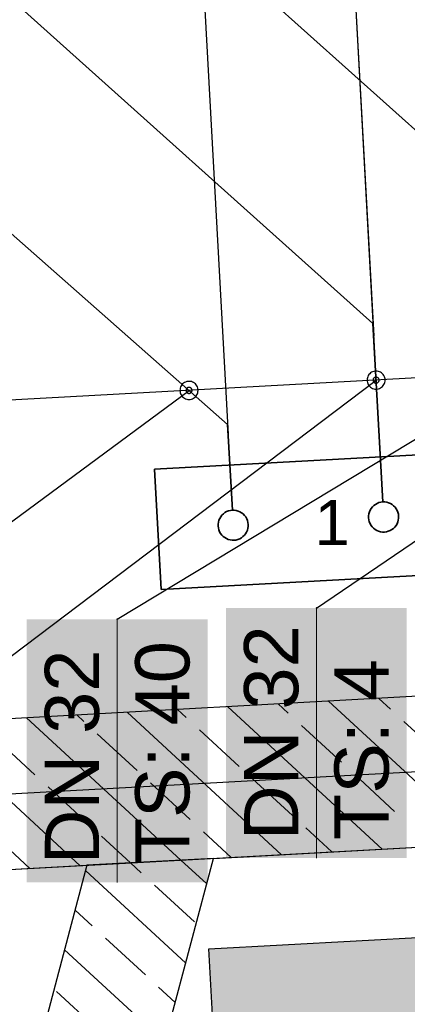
# Model space of a CAD drawing. Extents: x 199 to 1388, y 138 to 979.
# Tile 18 of 155: x 556 to 569, y 383 to 416. Entities that reach past the tile are written whole.
import ezdxf
from ezdxf.lldxf.tags import DXFTag

# ---------------------------------------------------------------- set-up
doc = ezdxf.new("R2010")
doc.units = 0
doc.layers.get('0').update_dxf_attribs({"lineweight": 25})
for name, color, linetype, lineweight, true_color in [('01AFU Allgemein Bemaßung-A07ET47HDI', 7, 'Continuous', 25, 0x848484), ('20 Innenwände-A07ET47KDI', 7, 'Continuous', 25, 0x848484), ('A-0', 7, 'Continuous', 25, 0x848484), ('H_Ruecklauf', 5, 'STRICHLINIE2', 35, 0x0000ff), ('H_Speisewasser', 4, 'Continuous', 35, 0x00ffff), ('H_Vorlauf', 1, 'Continuous', 35, 0xff0000), ('UPO_Loop2', 140, 'Continuous', 30, 0x00bfff)]:
    doc.layers.add(name, color=color, linetype=linetype, lineweight=lineweight, true_color=true_color)
for name, color, linetype, lineweight in [('02 Raster Gebäude-A07ET47NDI', 7, 'Continuous', 25), ('H_Mass', 7, 'Continuous', 25), ('H_Text', 7, 'Continuous', 25), ('X_Text', 7, 'Continuous', 25)]:
    doc.layers.add(name, color=color, linetype=linetype, lineweight=lineweight)
doc.styles.get("Standard").update_dxf_attribs({"font": 'arial.ttf'})
tags = doc.linetypes.add('Raster-A07ET47ODI', pattern=[0.2, 0.1, -0.05, 0, -0.05]).pattern_tags.tags
tags[10:11] = [DXFTag(74, 4), DXFTag(75, 0), DXFTag(340, '0'), DXFTag(46, 1.0), DXFTag(50, 0.0), DXFTag(44, 0.0), DXFTag(45, 0.0)]
tags[8:9] = [DXFTag(74, 4), DXFTag(75, 0), DXFTag(340, '0'), DXFTag(46, 1.0), DXFTag(50, 0.0), DXFTag(44, 0.0), DXFTag(45, 0.0)]
tags[6:7] = [DXFTag(74, 4), DXFTag(75, 0), DXFTag(340, '0'), DXFTag(46, 1.0), DXFTag(50, 0.0), DXFTag(44, 0.0), DXFTag(45, 0.0)]
tags[4:5] = [DXFTag(74, 4), DXFTag(75, 0), DXFTag(340, '0'), DXFTag(46, 1.0), DXFTag(50, 0.0), DXFTag(44, 0.0), DXFTag(45, 0.0)]
tags = doc.linetypes.add('STRICHLINIE2', pattern=[9.525, 6.35, -3.175]).pattern_tags.tags
tags[6:7] = [DXFTag(74, 4), DXFTag(75, 0), DXFTag(340, '0'), DXFTag(46, 0.0), DXFTag(50, 0.0), DXFTag(44, 0.0), DXFTag(45, 0.0)]
tags[4:5] = [DXFTag(74, 4), DXFTag(75, 0), DXFTag(340, '0'), DXFTag(46, 0.0), DXFTag(50, 0.0), DXFTag(44, 0.0), DXFTag(45, 0.0)]

# ---------------------------------------------------------------- blocks, each defined once
blk = doc.blocks.new('Referenz-A07ET47ZDI', base_point=(226.995, 158.1))
at = {"layer": '01AFU Allgemein Bemaßung-A07ET47HDI'}
blk.add_line((647.488, 408.026), (516.682, 400.862), dxfattribs=at)
at = {"layer": '02 Raster Gebäude-A07ET47NDI', "linetype": 'Raster-A07ET47ODI', "ltscale": 56.250004}
blk.add_line((1013.184, 414.973), (326.933, 377.408), dxfattribs=at)
at = {"layer": '20 Innenwände-A07ET47KDI'}
for p, q in [((648.063, 397.49), (517.259, 390.325)), ((568.081, 392.732), (567.695, 393.088)), ((567.809, 388.087), (562.683, 392.813)), ((564.69, 392.595), (564.353, 392.905)), ((571.151, 388.27), (566.024, 392.996)), ((561.125, 387.72), (555.999, 392.447)), ((557.907, 392.32), (557.67, 392.539)), ((564.467, 387.903), (559.341, 392.63)), ((561.298, 392.457), (561.012, 392.722)), ((557.783, 387.537), (552.657, 392.264)), ((566.454, 390.968), (565.131, 392.188)), ((569.846, 391.105), (568.522, 392.325)), ((556.28, 390.555), (554.957, 391.775)), ((559.672, 390.693), (558.348, 391.913)), ((563.063, 390.83), (561.74, 392.05)), ((568.219, 389.341), (566.895, 390.561)), ((558.045, 388.928), (556.721, 390.149)), ((561.436, 389.066), (560.113, 390.286)), ((564.827, 389.203), (563.504, 390.423)), ((562.208, 387.78), (600.912, 389.9)), ((559.454, 387.629), (558.486, 388.522)), ((562.796, 387.812), (561.877, 388.659)), ((566.138, 387.995), (565.268, 388.797)), ((556.112, 387.446), (555.094, 388.384)), ((520.11, 385.474), (558.008, 387.55)), ((558.008, 387.55), (545.305, 339.699)), ((549.171, 338.672), (562.208, 387.78)), ((559.809, 387.301), (559.454, 387.629)), ((561.982, 386.93), (561.125, 387.72)), ((561.286, 384.307), (557.962, 387.373)), ((561.573, 385.674), (560.25, 386.895)), ((558.182, 385.537), (557.613, 386.061)), ((559.947, 383.91), (558.623, 385.13)), ((560.59, 381.685), (557.265, 384.75)), ((558.32, 382.146), (556.996, 383.366)), ((560.938, 382.996), (560.388, 383.503))]:
    blk.add_line(p, q, dxfattribs=at)
at = {"layer": 'A-0', "linetype": 'Continuous', "ltscale": 312.5}
for p, q in [((648.063, 397.49), (521.459, 390.555)), ((520.11, 385.474), (648.336, 392.497)), ((558.008, 387.55), (545.305, 339.699)), ((549.171, 338.672), (562.208, 387.78)), ((562.208, 387.78), (558.008, 387.55))]:
    blk.add_line(p, q, dxfattribs=at)
blk = doc.blocks.new('Maß-A07ET49NDI', base_point=(566.29, 405.115))
at = {"color": 0, "linetype": 'ByBlock', "lineweight": -2, "ltscale": 0.25}
for p, q in [((571.424, 425.359), (572.518, 405.389)), ((566.431, 425.086), (567.525, 405.115)), ((571.783, 423.641), (571.283, 423.083)), ((566.791, 423.368), (566.29, 422.809)), ((571.533, 423.362), (566.541, 423.089))]:
    blk.add_line(p, q, dxfattribs=at)
at = {"color": 0, "linetype": 'ByBlock', "lineweight": -2, "ltscale": 0.25, "insert": (566.905, 425.512), "char_height": 1.8, "attachment_point": 1, "rotation": 3.1351}
blk.add_mtext('{\\fArial;250}', dxfattribs=at)
blk = doc.blocks.new('Maß-A07ET49PDI', base_point=(561.3, 401.846))
at = {"color": 0, "linetype": 'ByBlock', "lineweight": -2, "ltscale": 0.25}
for p, q in [((561.441, 424.812), (562.697, 401.846)), ((566.433, 425.085), (567.689, 402.119)), ((566.793, 423.367), (566.292, 422.808)), ((561.8, 423.094), (561.3, 422.535)), ((566.543, 423.088), (561.55, 422.815))]:
    blk.add_line(p, q, dxfattribs=at)
at = {"color": 0, "linetype": 'ByBlock', "lineweight": -2, "ltscale": 0.25, "insert": (561.914, 425.238), "char_height": 1.8, "attachment_point": 1, "rotation": 3.13}
blk.add_mtext('{\\fArial;250}', dxfattribs=at)

msp = doc.modelspace()

# ---------------------------------------------------------------- linework, layer by layer
at = {"layer": 'H_Ruecklauf', "ltscale": 0.35}
for p, q in [((572.326, 408.889), (560.245, 419.714)), ((562.678, 402.181), (543.804, 418.811)), ((562.834, 399.336), (562.678, 402.181))]:
    msp.add_line(p, q, dxfattribs=at)
at = {"layer": 'H_Ruecklauf', "linetype": 'Continuous'}
for p, q in [((562.706, 399.311), (562.645, 399.287)), ((562.769, 399.328), (562.706, 399.311)), ((562.834, 399.336), (562.769, 399.328)), ((562.899, 399.335), (562.834, 399.336)), ((562.964, 399.326), (562.899, 399.335)), ((563.027, 399.308), (562.964, 399.326)), ((563.087, 399.282), (563.027, 399.308)), ((562.39, 399.002), (562.372, 398.939)), ((562.415, 399.062), (562.39, 399.002)), ((562.449, 399.118), (562.415, 399.062)), ((562.489, 399.17), (562.449, 399.118)), ((562.536, 399.216), (562.489, 399.17)), ((562.588, 399.255), (562.536, 399.216)), ((562.645, 399.287), (562.588, 399.255)), ((563.143, 399.249), (563.087, 399.282)), ((563.195, 399.209), (563.143, 399.249)), ((563.241, 399.162), (563.195, 399.209)), ((563.28, 399.11), (563.241, 399.162)), ((563.312, 399.053), (563.28, 399.11)), ((563.336, 398.992), (563.312, 399.053)), ((563.353, 398.929), (563.336, 398.992)), ((562.363, 398.874), (562.362, 398.809)), ((562.362, 398.809), (562.37, 398.744)), ((562.372, 398.939), (562.363, 398.874)), ((562.37, 398.744), (562.386, 398.681)), ((562.386, 398.681), (562.41, 398.62)), ((563.307, 398.61), (563.333, 398.671)), ((563.333, 398.671), (563.351, 398.734)), ((563.351, 398.734), (563.36, 398.798)), ((563.361, 398.864), (563.353, 398.929)), ((563.36, 398.798), (563.361, 398.864)), ((562.41, 398.62), (562.443, 398.563)), ((562.443, 398.563), (562.482, 398.511)), ((562.482, 398.511), (562.528, 398.464)), ((562.528, 398.464), (562.579, 398.424)), ((562.579, 398.424), (562.635, 398.39)), ((562.635, 398.39), (562.696, 398.365)), ((562.696, 398.365), (562.759, 398.347)), ((562.759, 398.347), (562.823, 398.338)), ((562.823, 398.338), (562.889, 398.337)), ((562.889, 398.337), (562.954, 398.345)), ((562.954, 398.345), (563.017, 398.361)), ((563.017, 398.361), (563.078, 398.386)), ((563.078, 398.386), (563.135, 398.418)), ((563.135, 398.418), (563.187, 398.457)), ((563.187, 398.457), (563.234, 398.503)), ((563.234, 398.503), (563.274, 398.554)), ((563.274, 398.554), (563.307, 398.61))]:
    msp.add_line(p, q, dxfattribs=at)
at = {"layer": 'H_Speisewasser', "color": 1, "ltscale": 0.35, "true_color": 0xff0000}
for p, q in [((560.255, 400.697), (620.166, 403.973)), ((560.255, 400.697), (560.475, 396.703)), ((620.385, 399.979), (560.475, 396.703))]:
    msp.add_line(p, q, dxfattribs=at)
at = {"layer": 'H_Text'}
for p, q in [((565.622, 396.089), (577.591, 404.198)), ((559.01, 395.714), (572.598, 403.924)), ((567.423, 403.889), (567.393, 403.863)), ((567.455, 403.911), (567.423, 403.889)), ((567.491, 403.928), (567.455, 403.911)), ((567.528, 403.941), (567.491, 403.928)), ((567.566, 403.948), (567.528, 403.941)), ((567.605, 403.951), (567.566, 403.948)), ((567.644, 403.948), (567.605, 403.951)), ((567.683, 403.941), (567.644, 403.948)), ((567.72, 403.928), (567.683, 403.941)), ((567.755, 403.911), (567.72, 403.928)), ((567.788, 403.889), (567.755, 403.911)), ((567.817, 403.863), (567.788, 403.889)), ((552.553, 392.268), (567.605, 403.651)), ((561.213, 403.549), (561.183, 403.523)), ((561.246, 403.571), (561.213, 403.549)), ((561.281, 403.588), (561.246, 403.571)), ((561.318, 403.601), (561.281, 403.588)), ((561.356, 403.608), (561.318, 403.601)), ((561.396, 403.611), (561.356, 403.608)), ((561.435, 403.608), (561.396, 403.611)), ((561.473, 403.601), (561.435, 403.608)), ((561.51, 403.588), (561.473, 403.601)), ((561.546, 403.571), (561.51, 403.588)), ((561.578, 403.549), (561.546, 403.571)), ((561.608, 403.523), (561.578, 403.549)), ((567.308, 403.69), (567.305, 403.651)), ((567.305, 403.651), (567.308, 403.612)), ((567.316, 403.728), (567.308, 403.69)), ((567.308, 403.612), (567.316, 403.573)), ((567.328, 403.766), (567.316, 403.728)), ((567.316, 403.573), (567.328, 403.536)), ((567.345, 403.801), (567.328, 403.766)), ((567.367, 403.833), (567.345, 403.801)), ((567.393, 403.863), (567.367, 403.833)), ((567.506, 403.664), (567.505, 403.651)), ((567.505, 403.651), (567.506, 403.638)), ((567.509, 403.677), (567.506, 403.664)), ((567.506, 403.638), (567.509, 403.625)), ((567.513, 403.689), (567.509, 403.677)), ((567.509, 403.625), (567.513, 403.613)), ((567.519, 403.701), (567.513, 403.689)), ((567.513, 403.613), (567.519, 403.601)), ((567.526, 403.712), (567.519, 403.701)), ((567.519, 403.601), (567.526, 403.59)), ((567.535, 403.722), (567.526, 403.712)), ((567.526, 403.59), (567.535, 403.58)), ((567.544, 403.73), (567.535, 403.722)), ((567.535, 403.58), (567.544, 403.572)), ((567.555, 403.737), (567.544, 403.73)), ((567.544, 403.572), (567.555, 403.564)), ((567.567, 403.743), (567.555, 403.737)), ((567.555, 403.564), (567.567, 403.558)), ((567.579, 403.747), (567.567, 403.743)), ((567.567, 403.558), (567.579, 403.554)), ((567.592, 403.75), (567.579, 403.747)), ((567.579, 403.554), (567.592, 403.552)), ((567.605, 403.751), (567.592, 403.75)), ((567.592, 403.552), (567.605, 403.551)), ((567.618, 403.75), (567.605, 403.751)), ((567.605, 403.551), (567.618, 403.552)), ((567.631, 403.747), (567.618, 403.75)), ((567.618, 403.552), (567.631, 403.554)), ((567.644, 403.743), (567.631, 403.747)), ((567.631, 403.554), (567.644, 403.558)), ((567.655, 403.737), (567.644, 403.743)), ((567.644, 403.558), (567.655, 403.564)), ((567.666, 403.73), (567.655, 403.737)), ((567.655, 403.564), (567.666, 403.572)), ((567.676, 403.722), (567.666, 403.73)), ((567.666, 403.572), (567.676, 403.58)), ((567.685, 403.712), (567.676, 403.722)), ((567.676, 403.58), (567.685, 403.59)), ((567.692, 403.701), (567.685, 403.712)), ((567.685, 403.59), (567.692, 403.601)), ((567.698, 403.689), (567.692, 403.701)), ((567.692, 403.601), (567.698, 403.613)), ((567.702, 403.677), (567.698, 403.689)), ((567.698, 403.613), (567.702, 403.625)), ((567.704, 403.664), (567.702, 403.677)), ((567.702, 403.625), (567.704, 403.638)), ((567.705, 403.651), (567.704, 403.664)), ((567.704, 403.638), (567.705, 403.651)), ((567.843, 403.833), (567.817, 403.863)), ((567.865, 403.801), (567.843, 403.833)), ((567.882, 403.766), (567.865, 403.801)), ((567.895, 403.728), (567.882, 403.766)), ((567.882, 403.536), (567.895, 403.573)), ((567.903, 403.69), (567.895, 403.728)), ((567.895, 403.573), (567.903, 403.612)), ((567.905, 403.651), (567.903, 403.69)), ((567.903, 403.612), (567.905, 403.651)), ((545.856, 391.819), (561.396, 403.311)), ((561.098, 403.35), (561.096, 403.311)), ((561.096, 403.311), (561.098, 403.272)), ((561.106, 403.388), (561.098, 403.35)), ((561.098, 403.272), (561.106, 403.233)), ((561.118, 403.426), (561.106, 403.388)), ((561.106, 403.233), (561.118, 403.196)), ((561.136, 403.461), (561.118, 403.426)), ((561.158, 403.493), (561.136, 403.461)), ((561.183, 403.523), (561.158, 403.493)), ((561.299, 403.337), (561.296, 403.324)), ((561.296, 403.324), (561.296, 403.311)), ((561.296, 403.311), (561.296, 403.298)), ((561.296, 403.298), (561.299, 403.285)), ((561.303, 403.349), (561.299, 403.337)), ((561.299, 403.285), (561.303, 403.272)), ((561.309, 403.361), (561.303, 403.349)), ((561.303, 403.272), (561.309, 403.261)), ((561.316, 403.372), (561.309, 403.361)), ((561.309, 403.261), (561.316, 403.25)), ((561.325, 403.381), (561.316, 403.372)), ((561.316, 403.25), (561.325, 403.24)), ((561.335, 403.39), (561.325, 403.381)), ((561.325, 403.24), (561.335, 403.231)), ((561.346, 403.397), (561.335, 403.39)), ((561.335, 403.231), (561.346, 403.224)), ((561.357, 403.403), (561.346, 403.397)), ((561.346, 403.224), (561.357, 403.218)), ((561.37, 403.407), (561.357, 403.403)), ((561.357, 403.218), (561.37, 403.214)), ((561.383, 403.41), (561.37, 403.407)), ((561.37, 403.214), (561.383, 403.212)), ((561.396, 403.411), (561.383, 403.41)), ((561.383, 403.212), (561.396, 403.211)), ((561.409, 403.41), (561.396, 403.411)), ((561.396, 403.211), (561.409, 403.212)), ((561.421, 403.407), (561.409, 403.41)), ((561.409, 403.212), (561.421, 403.214)), ((561.434, 403.403), (561.421, 403.407)), ((561.421, 403.214), (561.434, 403.218)), ((561.446, 403.397), (561.434, 403.403)), ((561.434, 403.218), (561.446, 403.224)), ((561.456, 403.39), (561.446, 403.397)), ((561.446, 403.224), (561.456, 403.231)), ((561.466, 403.381), (561.456, 403.39)), ((561.456, 403.231), (561.466, 403.24)), ((561.475, 403.372), (561.466, 403.381)), ((561.466, 403.24), (561.475, 403.25)), ((561.482, 403.361), (561.475, 403.372)), ((561.475, 403.25), (561.482, 403.261)), ((561.488, 403.349), (561.482, 403.361)), ((561.482, 403.261), (561.488, 403.272)), ((561.492, 403.337), (561.488, 403.349)), ((561.488, 403.272), (561.492, 403.285)), ((561.495, 403.324), (561.492, 403.337)), ((561.492, 403.285), (561.495, 403.298)), ((561.496, 403.311), (561.495, 403.324)), ((561.495, 403.298), (561.496, 403.311)), ((561.634, 403.493), (561.608, 403.523)), ((561.655, 403.461), (561.634, 403.493)), ((561.673, 403.426), (561.655, 403.461)), ((561.685, 403.388), (561.673, 403.426)), ((561.673, 403.196), (561.685, 403.233)), ((561.693, 403.35), (561.685, 403.388)), ((561.685, 403.233), (561.693, 403.272)), ((561.696, 403.311), (561.693, 403.35)), ((561.693, 403.272), (561.696, 403.311)), ((567.328, 403.536), (567.345, 403.501)), ((567.345, 403.501), (567.367, 403.468)), ((567.367, 403.468), (567.393, 403.439)), ((567.393, 403.439), (567.423, 403.413)), ((567.423, 403.413), (567.455, 403.391)), ((567.455, 403.391), (567.491, 403.374)), ((567.491, 403.374), (567.528, 403.361)), ((567.528, 403.361), (567.566, 403.353)), ((567.566, 403.353), (567.605, 403.351)), ((567.605, 403.351), (567.644, 403.353)), ((567.644, 403.353), (567.683, 403.361)), ((567.683, 403.361), (567.72, 403.374)), ((567.72, 403.374), (567.755, 403.391)), ((567.755, 403.391), (567.788, 403.413)), ((567.788, 403.413), (567.817, 403.439)), ((567.817, 403.439), (567.843, 403.468)), ((567.843, 403.468), (567.865, 403.501)), ((567.865, 403.501), (567.882, 403.536)), ((561.118, 403.196), (561.136, 403.161)), ((561.136, 403.161), (561.158, 403.128)), ((561.158, 403.128), (561.183, 403.099)), ((561.183, 403.099), (561.213, 403.073)), ((561.213, 403.073), (561.246, 403.051)), ((561.246, 403.051), (561.281, 403.034)), ((561.281, 403.034), (561.318, 403.021)), ((561.318, 403.021), (561.356, 403.013)), ((561.356, 403.013), (561.396, 403.011)), ((561.396, 403.011), (561.435, 403.013)), ((561.435, 403.013), (561.473, 403.021)), ((561.473, 403.021), (561.51, 403.034)), ((561.51, 403.034), (561.546, 403.051)), ((561.546, 403.051), (561.578, 403.073)), ((561.578, 403.073), (561.608, 403.099)), ((561.608, 403.099), (561.634, 403.128)), ((561.634, 403.128), (561.655, 403.161)), ((561.655, 403.161), (561.673, 403.196)), ((565.613, 396.092), (565.612, 396.09)), ((565.612, 396.09), (565.612, 396.089)), ((565.612, 396.089), (565.612, 396.088)), ((565.612, 396.088), (565.613, 396.086)), ((565.614, 396.094), (565.613, 396.093)), ((565.613, 396.093), (565.613, 396.092)), ((565.613, 396.086), (565.613, 396.085)), ((565.613, 396.085), (565.614, 396.084)), ((565.615, 396.096), (565.614, 396.095)), ((565.614, 396.095), (565.614, 396.094)), ((565.614, 396.084), (565.614, 396.083)), ((565.614, 396.083), (565.615, 396.082)), ((565.616, 396.097), (565.615, 396.096)), ((565.615, 396.082), (565.616, 396.081)), ((565.617, 396.098), (565.616, 396.097)), ((565.616, 396.081), (565.617, 396.08)), ((565.618, 396.098), (565.617, 396.098)), ((565.617, 396.08), (565.618, 396.08)), ((565.62, 396.099), (565.618, 396.098)), ((565.618, 396.08), (565.62, 396.079)), ((565.621, 396.099), (565.62, 396.099)), ((565.62, 396.079), (565.621, 396.079)), ((565.622, 396.099), (565.621, 396.099)), ((565.621, 396.079), (565.622, 396.079)), ((565.624, 396.099), (565.622, 396.099)), ((565.622, 396.079), (565.624, 396.079)), ((565.625, 396.099), (565.624, 396.099)), ((565.624, 396.079), (565.625, 396.079)), ((565.626, 396.098), (565.625, 396.099)), ((565.625, 396.079), (565.626, 396.08)), ((565.627, 396.098), (565.626, 396.098)), ((565.626, 396.08), (565.627, 396.08)), ((565.628, 396.097), (565.627, 396.098)), ((565.627, 396.08), (565.628, 396.081)), ((565.629, 396.096), (565.628, 396.097)), ((565.628, 396.081), (565.629, 396.082)), ((565.63, 396.095), (565.629, 396.096)), ((565.629, 396.082), (565.63, 396.083)), ((565.631, 396.094), (565.63, 396.095)), ((565.63, 396.083), (565.631, 396.084)), ((565.632, 396.093), (565.631, 396.094)), ((565.631, 396.084), (565.632, 396.085)), ((565.632, 396.092), (565.632, 396.093)), ((565.632, 396.09), (565.632, 396.092)), ((565.632, 396.089), (565.632, 396.09)), ((565.632, 396.088), (565.632, 396.089)), ((565.632, 396.086), (565.632, 396.088)), ((565.632, 396.085), (565.632, 396.086)), ((559.001, 395.716), (559, 395.715)), ((559, 395.715), (559, 395.714)), ((559, 395.714), (559, 395.713)), ((559, 395.713), (559.001, 395.711)), ((559.002, 395.719), (559.001, 395.718)), ((559.001, 395.718), (559.001, 395.716)), ((559.001, 395.711), (559.001, 395.71)), ((559.001, 395.71), (559.002, 395.709)), ((559.003, 395.721), (559.002, 395.72)), ((559.002, 395.72), (559.002, 395.719)), ((559.002, 395.709), (559.002, 395.708)), ((559.002, 395.708), (559.003, 395.707)), ((559.004, 395.722), (559.003, 395.721)), ((559.003, 395.707), (559.004, 395.706)), ((559.005, 395.723), (559.004, 395.722)), ((559.004, 395.706), (559.005, 395.705)), ((559.007, 395.723), (559.005, 395.723)), ((559.005, 395.705), (559.007, 395.705)), ((559.008, 395.724), (559.007, 395.723)), ((559.007, 395.705), (559.008, 395.704)), ((559.009, 395.724), (559.008, 395.724)), ((559.008, 395.704), (559.009, 395.704)), ((559.01, 395.724), (559.009, 395.724)), ((559.009, 395.704), (559.01, 395.704)), ((559.012, 395.724), (559.01, 395.724)), ((559.01, 395.704), (559.012, 395.704)), ((559.013, 395.724), (559.012, 395.724)), ((559.012, 395.704), (559.013, 395.704)), ((559.014, 395.723), (559.013, 395.724)), ((559.013, 395.704), (559.014, 395.705)), ((559.015, 395.723), (559.014, 395.723)), ((559.014, 395.705), (559.015, 395.705)), ((559.016, 395.722), (559.015, 395.723)), ((559.015, 395.705), (559.016, 395.706)), ((559.017, 395.721), (559.016, 395.722)), ((559.016, 395.706), (559.017, 395.707)), ((559.018, 395.72), (559.017, 395.721)), ((559.017, 395.707), (559.018, 395.708)), ((559.019, 395.719), (559.018, 395.72)), ((559.018, 395.708), (559.019, 395.709)), ((559.02, 395.718), (559.019, 395.719)), ((559.019, 395.709), (559.02, 395.71)), ((559.02, 395.716), (559.02, 395.718)), ((559.02, 395.715), (559.02, 395.716)), ((559.02, 395.714), (559.02, 395.715)), ((559.02, 395.713), (559.02, 395.714)), ((559.02, 395.711), (559.02, 395.713)), ((559.02, 395.71), (559.02, 395.711)), ((562.059, 384.775), (630.965, 388.549)), ((563.207, 363.807), (562.059, 384.775))]:
    msp.add_line(p, q, dxfattribs=at)
at = {"layer": 'H_Text', "lineweight": 18}
for p, q in [((565.622, 387.788), (565.622, 396.089)), ((559.01, 386.983), (559.01, 395.714))]:
    msp.add_line(p, q, dxfattribs=at)
at = {"layer": 'H_Text', "color": 7, "true_color": 0xffffff}
for points in [[(562.622, 387.788), (568.622, 387.788), (562.622, 396.089)], [(568.622, 387.788), (562.622, 396.089), (568.622, 396.089)], [(556.01, 386.983), (562.01, 386.983), (556.01, 395.714)], [(562.01, 386.983), (556.01, 395.714), (562.01, 395.714)], [(631.171, 384.775), (562.059, 384.775), (630.965, 388.549)], [(563.001, 367.58), (631.171, 384.775), (562.059, 384.775)], [(632.113, 367.58), (563.001, 367.58), (631.171, 384.775)]]:
    msp.add_solid(points, dxfattribs=at)
at = {"layer": 'H_Vorlauf'}
for p, q in [((567.502, 405.535), (552.915, 418.604)), ((567.826, 399.609), (567.502, 405.535)), ((567.408, 399.335), (567.382, 399.275)), ((567.441, 399.392), (567.408, 399.335)), ((567.481, 399.443), (567.441, 399.392)), ((567.528, 399.489), (567.481, 399.443)), ((567.58, 399.528), (567.528, 399.489)), ((567.637, 399.56), (567.58, 399.528)), ((567.698, 399.585), (567.637, 399.56)), ((567.761, 399.601), (567.698, 399.585)), ((567.826, 399.609), (567.761, 399.601)), ((567.892, 399.608), (567.826, 399.609)), ((567.957, 399.599), (567.892, 399.608)), ((568.02, 399.581), (567.957, 399.599)), ((568.08, 399.556), (568.02, 399.581)), ((568.136, 399.522), (568.08, 399.556)), ((568.187, 399.482), (568.136, 399.522)), ((568.233, 399.435), (568.187, 399.482)), ((568.272, 399.383), (568.233, 399.435)), ((568.305, 399.326), (568.272, 399.383)), ((568.329, 399.265), (568.305, 399.326)), ((567.364, 399.212), (567.355, 399.148)), ((567.355, 399.148), (567.355, 399.082)), ((567.355, 399.082), (567.362, 399.017)), ((567.362, 399.017), (567.379, 398.954)), ((567.382, 399.275), (567.364, 399.212)), ((568.326, 398.944), (568.343, 399.007)), ((568.345, 399.202), (568.329, 399.265)), ((568.343, 399.007), (568.352, 399.072)), ((568.353, 399.137), (568.345, 399.202)), ((568.352, 399.072), (568.353, 399.137)), ((567.379, 398.954), (567.403, 398.893)), ((567.403, 398.893), (567.435, 398.836)), ((567.435, 398.836), (567.474, 398.784)), ((567.474, 398.784), (567.52, 398.737)), ((567.52, 398.737), (567.572, 398.697)), ((567.572, 398.697), (567.628, 398.664)), ((567.628, 398.664), (567.688, 398.638)), ((567.688, 398.638), (567.751, 398.62)), ((568.009, 398.634), (568.07, 398.659)), ((568.07, 398.659), (568.127, 398.691)), ((568.127, 398.691), (568.179, 398.73)), ((568.179, 398.73), (568.226, 398.776)), ((568.226, 398.776), (568.267, 398.827)), ((568.267, 398.827), (568.3, 398.884)), ((568.3, 398.884), (568.326, 398.944)), ((567.751, 398.62), (567.816, 398.611)), ((567.816, 398.611), (567.881, 398.61)), ((567.881, 398.61), (567.946, 398.618)), ((567.946, 398.618), (568.009, 398.634))]:
    msp.add_line(p, q, dxfattribs=at)

# ---------------------------------------------------------------- block references
at = {"layer": 'H_Mass', "ltscale": 0.25}
for name, p in [('Maß-A07ET49PDI', (561.3, 401.846)), ('Maß-A07ET49NDI', (566.29, 405.115))]:
    msp.add_blockref(name, p, dxfattribs=at)
at = {"layer": 'UPO_Loop2', "color": 219, "lineweight": 80, "ltscale": 4000.00006, "true_color": 0x642165}
msp.add_blockref('Referenz-A07ET47ZDI', (226.995, 158.1), dxfattribs=at)

# ---------------------------------------------------------------- texts
at = {"layer": 'H_Text', "char_height": 1.8, "attachment_point": 1, "rotation": 90}
for s, insert in [('{\\fArial;DN 32}', (563.222, 388.388)), ('{\\fArial;DN 32}', (556.61, 387.583)), ('{\\fArial;TS: 40}', (559.61, 387.583)), ('{\\fArial;TS: 4}', (566.222, 388.388))]:
    msp.add_mtext(s, dxfattribs=dict(at, insert=insert))
at = {"layer": 'X_Text', "ltscale": 0.25, "insert": (565.564, 399.675), "char_height": 1.5, "attachment_point": 1}
msp.add_mtext('{\\fArial;1}', dxfattribs=at)

doc.saveas('drawing.dxf')
